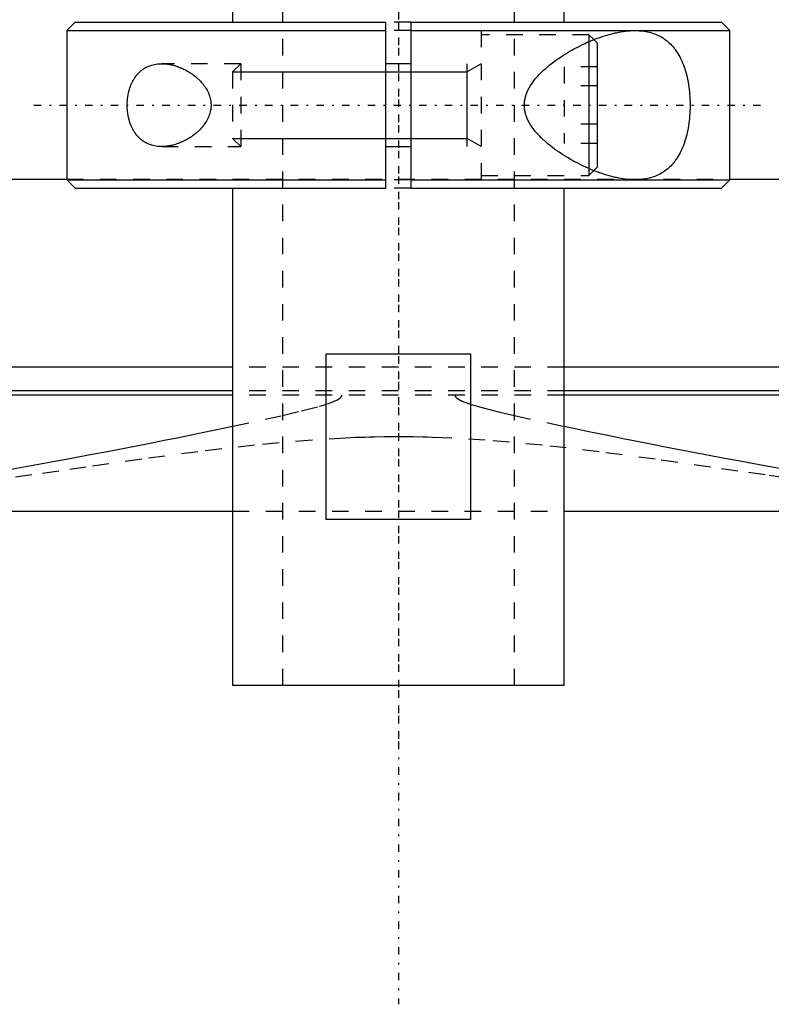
# Model space of a CAD drawing. Extents: x -105 to 105, y -97 to 359.
# Tile 2 of 9: x -23 to 22, y -97 to -37. Entities that reach past the tile are written whole.
import ezdxf

# ---------------------------------------------------------------- set-up
doc = ezdxf.new("R2010")
doc.units = 0
doc.linetypes.add('CENTER', pattern=[1.5, 0.45, -0.5, 0.05, -0.5])
doc.linetypes.add('DASHED', pattern=[2, 1, -1])
for name, color, linetype in [('AM_0', 7, 'CONTINUOUS'), ('AM_10', 7, 'CONTINUOUS'), ('AM_3', 7, 'DASHED'), ('AM_7', 7, 'CENTER')]:
    doc.layers.add(name, color=color, linetype=linetype)

msp = doc.modelspace()

# ---------------------------------------------------------------- linework, layer by layer
at = {"layer": 'AM_0', "color": 7, "linetype": 'CONTINUOUS'}
for p, q in [((-10, -25.3), (-10, -37.5)), ((10, -37.5), (10, -25.3)), ((-19.5, -37.5), (-20, -38)), ((-20, -38), (-20, -47)), ((-20, -38), (-0.75, -38)), ((-19.5, -37.5), (-0.75, -37.5)), ((-0.75, -47.5), (-0.75, -37.5)), ((0.75, -37.5), (19.5, -37.5)), ((0.75, -37.5), (0.75, -47.5)), ((0.75, -38), (20, -38)), ((20, -38), (19.5, -37.5)), ((20, -47), (20, -38)), ((12, -38.75), (11.797, -38.547)), ((11.5, -38.67), (11.5, -46.33)), ((12, -38.75), (12, -46.25)), ((0.75, -40), (-0.75, -40)), ((-0.75, -45), (0.75, -45)), ((11.797, -46.453), (12, -46.25)), ((-44.502, -46.968), (-20, -46.968)), ((-20, -47), (-19.5, -47.5)), ((-20, -47), (-0.75, -47)), ((-19.5, -47.5), (-0.75, -47.5)), ((-10, -47.5), (-10, -77.5)), ((0.75, -47), (20, -47)), ((0.75, -47.5), (19.5, -47.5)), ((10, -77.5), (10, -47.5)), ((19.5, -47.5), (20, -47)), ((20, -46.968), (44.502, -46.968)), ((-4.359, -67.5), (-4.359, -57.5)), ((-4.359, -57.5), (4.359, -57.5)), ((4.359, -57.5), (4.359, -67.5)), ((-10, -58.307), (-51.173, -58.307)), ((51.173, -58.307), (10, -58.307)), ((-10, -59.746), (-48.569, -59.746)), ((48.569, -59.746), (10, -59.746)), ((-10.005, -60), (-48.192, -60)), ((48.192, -60), (10.005, -60)), ((-33.6, -67), (-10.003, -67)), ((10.003, -67), (33.6, -67)), ((4.359, -67.5), (-4.359, -67.5)), ((-10, -77.5), (10, -77.5))]:
    msp.add_line(p, q, dxfattribs=at)
for points in [[(14.283, -47, 0), (14.22, -47, 0), (14.093, -46.996, 0), (13.964, -46.989, 0), (13.899, -46.984, 0), (13.834, -46.978, 0), (13.701, -46.964, 0), (13.566, -46.946, 0), (13.43, -46.925, 0), (13.292, -46.9, 0), (13.153, -46.872, 0), (13.082, -46.856, 0), (13.012, -46.84, 0), (12.87, -46.805, 0), (12.727, -46.767, 0), (12.583, -46.726, 0), (12.438, -46.682, 0), (12.292, -46.634, 0), (12.219, -46.61, 0), (12.146, -46.584, 0), (11.999, -46.531, 0), (11.851, -46.474, 0), (11.778, -46.445, 0), (11.704, -46.416, 0), (11.556, -46.354, 0), (11.409, -46.29, 0), (11.335, -46.256, 0), (11.261, -46.223, 0), (11.114, -46.153, 0), (10.968, -46.082, 0), (10.822, -46.007, 0), (10.677, -45.931, 0), (10.533, -45.853, 0), (10.461, -45.812, 0), (10.39, -45.772, 0), (10.248, -45.689, 0), (10.108, -45.604, 0), (9.969, -45.518, 0), (9.832, -45.429, 0), (9.697, -45.338, 0), (9.63, -45.292, 0), (9.563, -45.245, 0), (9.428, -45.148, 0), (9.293, -45.047, 0), (9.158, -44.942, 0), (9.025, -44.833, 0), (8.893, -44.72, 0), (8.828, -44.662, 0), (8.763, -44.604, 0), (8.636, -44.484, 0), (8.513, -44.36, 0), (8.395, -44.233, 0), (8.281, -44.102, 0), (8.173, -43.968, 0), (8.122, -43.9, 0), (8.072, -43.831, 0), (7.978, -43.69, 0), (7.892, -43.545, 0), (7.816, -43.397, 0), (7.775, -43.309, 0), (7.764, -43.283, 0), (7.754, -43.258, 0), (7.749, -43.245, 0), (7.744, -43.232, 0), (7.734, -43.206, 0), (7.724, -43.18, 0), (7.715, -43.154, 0), (7.706, -43.128, 0), (7.697, -43.101, 0), (7.693, -43.088, 0), (7.688, -43.075, 0), (7.68, -43.048, 0), (7.673, -43.021, 0), (7.669, -43.008, 0), (7.665, -42.994, 0), (7.658, -42.967, 0), (7.652, -42.94, 0), (7.649, -42.927, 0), (7.645, -42.913, 0), (7.64, -42.886, 0), (7.634, -42.858, 0), (7.629, -42.83, 0), (7.624, -42.802, 0), (7.62, -42.774, 0), (7.618, -42.76, 0), (7.616, -42.746, 0), (7.612, -42.718, 0), (7.609, -42.689, 0), (7.606, -42.661, 0), (7.604, -42.632, 0), (7.602, -42.603, 0), (7.601, -42.588, 0), (7.601, -42.574, 0), (7.6, -42.544, 0), (7.599, -42.515, 0), (7.599, -42.5, 0), (7.599, -42.485, 0), (7.6, -42.456, 0), (7.601, -42.426, 0), (7.601, -42.412, 0), (7.602, -42.397, 0), (7.604, -42.368, 0), (7.606, -42.339, 0), (7.609, -42.311, 0), (7.612, -42.282, 0), (7.616, -42.254, 0), (7.618, -42.24, 0), (7.62, -42.226, 0), (7.624, -42.198, 0), (7.629, -42.17, 0), (7.634, -42.142, 0), (7.64, -42.114, 0), (7.645, -42.087, 0), (7.649, -42.073, 0), (7.652, -42.06, 0), (7.658, -42.033, 0), (7.665, -42.006, 0), (7.669, -41.992, 0), (7.673, -41.979, 0), (7.68, -41.952, 0), (7.688, -41.925, 0), (7.693, -41.912, 0), (7.697, -41.899, 0), (7.706, -41.872, 0), (7.715, -41.846, 0), (7.724, -41.82, 0), (7.734, -41.794, 0), (7.744, -41.768, 0), (7.749, -41.755, 0), (7.754, -41.742, 0), (7.764, -41.717, 0), (7.775, -41.691, 0), (7.816, -41.603, 0), (7.892, -41.455, 0), (7.978, -41.31, 0), (8.072, -41.169, 0), (8.122, -41.1, 0), (8.173, -41.032, 0), (8.281, -40.898, 0), (8.395, -40.767, 0), (8.513, -40.64, 0), (8.636, -40.516, 0), (8.763, -40.396, 0), (8.828, -40.338, 0), (8.893, -40.28, 0), (9.025, -40.167, 0), (9.158, -40.058, 0), (9.293, -39.953, 0), (9.428, -39.852, 0), (9.563, -39.755, 0), (9.63, -39.708, 0), (9.697, -39.662, 0), (9.832, -39.571, 0), (9.969, -39.482, 0), (10.108, -39.396, 0), (10.248, -39.311, 0), (10.39, -39.228, 0), (10.461, -39.188, 0), (10.533, -39.147, 0), (10.677, -39.069, 0), (10.822, -38.993, 0), (10.968, -38.918, 0), (11.114, -38.847, 0), (11.261, -38.777, 0), (11.335, -38.744, 0), (11.409, -38.71, 0), (11.556, -38.646, 0), (11.704, -38.584, 0), (11.778, -38.555, 0), (11.851, -38.526, 0), (11.999, -38.469, 0), (12.146, -38.416, 0), (12.219, -38.39, 0), (12.292, -38.366, 0), (12.438, -38.318, 0), (12.583, -38.274, 0), (12.727, -38.233, 0), (12.87, -38.195, 0), (13.012, -38.16, 0), (13.082, -38.144, 0), (13.153, -38.128, 0), (13.292, -38.1, 0), (13.43, -38.075, 0), (13.566, -38.054, 0), (13.701, -38.036, 0), (13.834, -38.022, 0), (13.899, -38.016, 0), (13.964, -38.011, 0), (14.093, -38.004, 0), (14.22, -38, 0), (14.283, -38, 0)], [(14.283, -38, 0), (14.333, -38, 0), (14.433, -38.003, 0), (14.533, -38.008, 0), (14.583, -38.011, 0), (14.634, -38.015, 0), (14.734, -38.025, 0), (14.833, -38.038, 0), (14.933, -38.054, 0), (15.031, -38.073, 0), (15.129, -38.095, 0), (15.178, -38.107, 0), (15.226, -38.12, 0), (15.322, -38.148, 0), (15.417, -38.18, 0), (15.511, -38.215, 0), (15.603, -38.253, 0), (15.694, -38.295, 0), (15.739, -38.317, 0), (15.783, -38.34, 0), (15.871, -38.389, 0), (15.957, -38.441, 0), (15.999, -38.468, 0), (16.041, -38.497, 0), (16.123, -38.556, 0), (16.204, -38.618, 0), (16.243, -38.651, 0), (16.282, -38.684, 0), (16.358, -38.754, 0), (16.432, -38.826, 0), (16.504, -38.903, 0), (16.574, -38.982, 0), (16.641, -39.064, 0), (16.674, -39.107, 0), (16.706, -39.15, 0), (16.769, -39.239, 0), (16.83, -39.33, 0), (16.888, -39.425, 0), (16.944, -39.522, 0), (16.998, -39.624, 0), (17.024, -39.676, 0), (17.051, -39.73, 0), (17.101, -39.84, 0), (17.15, -39.954, 0), (17.197, -40.072, 0), (17.241, -40.194, 0), (17.283, -40.319, 0), (17.304, -40.383, 0), (17.323, -40.447, 0), (17.36, -40.578, 0), (17.395, -40.712, 0), (17.427, -40.848, 0), (17.456, -40.987, 0), (17.482, -41.127, 0), (17.494, -41.198, 0), (17.506, -41.269, 0), (17.527, -41.413, 0), (17.545, -41.557, 0), (17.561, -41.703, 0), (17.574, -41.848, 0), (17.584, -41.994, 0), (17.588, -42.067, 0), (17.592, -42.14, 0), (17.597, -42.285, 0), (17.599, -42.428, 0), (17.6, -42.5, 0), (17.599, -42.572, 0), (17.597, -42.715, 0), (17.592, -42.86, 0), (17.588, -42.933, 0), (17.584, -43.006, 0), (17.574, -43.152, 0), (17.561, -43.297, 0), (17.545, -43.443, 0), (17.527, -43.587, 0), (17.506, -43.731, 0), (17.494, -43.802, 0), (17.482, -43.873, 0), (17.456, -44.013, 0), (17.427, -44.152, 0), (17.395, -44.288, 0), (17.36, -44.422, 0), (17.323, -44.553, 0), (17.304, -44.617, 0), (17.283, -44.681, 0), (17.241, -44.806, 0), (17.197, -44.928, 0), (17.15, -45.046, 0), (17.101, -45.16, 0), (17.051, -45.27, 0), (17.024, -45.324, 0), (16.998, -45.376, 0), (16.944, -45.478, 0), (16.888, -45.575, 0), (16.83, -45.67, 0), (16.769, -45.761, 0), (16.706, -45.85, 0), (16.674, -45.893, 0), (16.641, -45.936, 0), (16.574, -46.018, 0), (16.504, -46.097, 0), (16.432, -46.174, 0), (16.358, -46.246, 0), (16.282, -46.316, 0), (16.243, -46.349, 0), (16.204, -46.382, 0), (16.123, -46.444, 0), (16.041, -46.503, 0), (15.999, -46.532, 0), (15.957, -46.559, 0), (15.871, -46.611, 0), (15.783, -46.66, 0), (15.739, -46.683, 0), (15.694, -46.705, 0), (15.603, -46.747, 0), (15.511, -46.785, 0), (15.417, -46.82, 0), (15.322, -46.852, 0), (15.226, -46.88, 0), (15.178, -46.893, 0), (15.129, -46.905, 0), (15.031, -46.927, 0), (14.933, -46.946, 0), (14.833, -46.962, 0), (14.734, -46.975, 0), (14.634, -46.985, 0), (14.583, -46.989, 0), (14.533, -46.992, 0), (14.433, -46.997, 0), (14.333, -47, 0), (14.283, -47, 0)], [(-16.363, -42.5, 0), (-16.363, -42.48, 0), (-16.363, -42.439, 0), (-16.362, -42.398, 0), (-16.361, -42.378, 0), (-16.36, -42.357, 0), (-16.358, -42.316, 0), (-16.356, -42.275, 0), (-16.353, -42.234, 0), (-16.35, -42.192, 0), (-16.346, -42.151, 0), (-16.344, -42.131, 0), (-16.342, -42.11, 0), (-16.337, -42.069, 0), (-16.331, -42.028, 0), (-16.326, -41.987, 0), (-16.319, -41.946, 0), (-16.312, -41.905, 0), (-16.309, -41.885, 0), (-16.305, -41.865, 0), (-16.297, -41.824, 0), (-16.289, -41.784, 0), (-16.285, -41.764, 0), (-16.28, -41.744, 0), (-16.271, -41.705, 0), (-16.261, -41.665, 0), (-16.256, -41.646, 0), (-16.251, -41.626, 0), (-16.241, -41.588, 0), (-16.229, -41.549, 0), (-16.218, -41.511, 0), (-16.206, -41.474, 0), (-16.194, -41.437, 0), (-16.187, -41.418, 0), (-16.181, -41.4, 0), (-16.168, -41.363, 0), (-16.154, -41.327, 0), (-16.14, -41.292, 0), (-16.125, -41.257, 0), (-16.111, -41.222, 0), (-16.103, -41.205, 0), (-16.095, -41.188, 0), (-16.08, -41.155, 0), (-16.064, -41.122, 0), (-16.048, -41.089, 0), (-16.031, -41.057, 0), (-16.014, -41.026, 0), (-16.006, -41.011, 0), (-15.997, -40.995, 0), (-15.98, -40.965, 0), (-15.962, -40.936, 0), (-15.945, -40.907, 0), (-15.927, -40.878, 0), (-15.908, -40.851, 0), (-15.899, -40.837, 0), (-15.89, -40.824, 0), (-15.871, -40.797, 0), (-15.852, -40.771, 0), (-15.833, -40.745, 0), (-15.813, -40.72, 0), (-15.793, -40.695, 0), (-15.783, -40.682, 0), (-15.773, -40.67, 0), (-15.752, -40.646, 0), (-15.731, -40.622, 0), (-15.721, -40.61, 0), (-15.71, -40.599, 0), (-15.689, -40.576, 0), (-15.667, -40.553, 0), (-15.656, -40.542, 0), (-15.645, -40.531, 0), (-15.622, -40.509, 0), (-15.6, -40.488, 0), (-15.577, -40.467, 0), (-15.553, -40.447, 0), (-15.53, -40.427, 0), (-15.518, -40.417, 0), (-15.506, -40.408, 0), (-15.482, -40.389, 0), (-15.458, -40.37, 0), (-15.433, -40.352, 0), (-15.408, -40.334, 0), (-15.383, -40.317, 0), (-15.37, -40.309, 0), (-15.358, -40.3, 0), (-15.332, -40.284, 0), (-15.307, -40.269, 0), (-15.281, -40.253, 0), (-15.254, -40.238, 0), (-15.228, -40.224, 0), (-15.215, -40.217, 0), (-15.202, -40.21, 0), (-15.175, -40.197, 0), (-15.148, -40.184, 0), (-15.053, -40.142, 0), (-14.885, -40.084, 0), (-14.8, -40.061, 0), (-14.714, -40.042, 0), (-14.541, -40.014, 0), (-14.368, -40.002, 0), (-14.283, -40, 0)], [(-14.283, -40, 0), (-14.251, -40, 0), (-14.188, -40.002, 0), (-14.123, -40.005, 0), (-14.091, -40.008, 0), (-14.058, -40.01, 0), (-13.992, -40.017, 0), (-13.925, -40.025, 0), (-13.858, -40.036, 0), (-13.79, -40.048, 0), (-13.722, -40.061, 0), (-13.688, -40.069, 0), (-13.653, -40.077, 0), (-13.585, -40.094, 0), (-13.515, -40.113, 0), (-13.446, -40.133, 0), (-13.377, -40.156, 0), (-13.307, -40.18, 0), (-13.272, -40.192, 0), (-13.237, -40.205, 0), (-13.168, -40.233, 0), (-13.099, -40.262, 0), (-13.064, -40.277, 0), (-13.029, -40.293, 0), (-12.96, -40.325, 0), (-12.892, -40.359, 0), (-12.858, -40.376, 0), (-12.824, -40.394, 0), (-12.756, -40.431, 0), (-12.689, -40.47, 0), (-12.623, -40.51, 0), (-12.557, -40.552, 0), (-12.492, -40.595, 0), (-12.46, -40.617, 0), (-12.428, -40.64, 0), (-12.364, -40.686, 0), (-12.302, -40.733, 0), (-12.241, -40.782, 0), (-12.181, -40.832, 0), (-12.122, -40.884, 0), (-12.093, -40.91, 0), (-12.064, -40.937, 0), (-12.006, -40.994, 0), (-11.949, -41.052, 0), (-11.892, -41.113, 0), (-11.837, -41.177, 0), (-11.782, -41.243, 0), (-11.756, -41.277, 0), (-11.73, -41.311, 0), (-11.679, -41.382, 0), (-11.63, -41.454, 0), (-11.584, -41.529, 0), (-11.541, -41.606, 0), (-11.5, -41.684, 0), (-11.481, -41.724, 0), (-11.462, -41.765, 0), (-11.428, -41.847, 0), (-11.398, -41.93, 0), (-11.372, -42.015, 0), (-11.349, -42.101, 0), (-11.331, -42.189, 0), (-11.324, -42.233, 0), (-11.317, -42.277, 0), (-11.308, -42.366, 0), (-11.303, -42.455, 0), (-11.303, -42.5, 0), (-11.303, -42.545, 0), (-11.308, -42.634, 0), (-11.317, -42.723, 0), (-11.324, -42.767, 0), (-11.331, -42.811, 0), (-11.349, -42.899, 0), (-11.372, -42.985, 0), (-11.398, -43.07, 0), (-11.428, -43.153, 0), (-11.462, -43.235, 0), (-11.481, -43.276, 0), (-11.5, -43.316, 0), (-11.541, -43.394, 0), (-11.584, -43.471, 0), (-11.63, -43.546, 0), (-11.679, -43.618, 0), (-11.73, -43.689, 0), (-11.756, -43.723, 0), (-11.782, -43.757, 0), (-11.837, -43.823, 0), (-11.892, -43.887, 0), (-11.949, -43.948, 0), (-12.006, -44.006, 0), (-12.064, -44.063, 0), (-12.093, -44.09, 0), (-12.122, -44.116, 0), (-12.181, -44.168, 0), (-12.241, -44.218, 0), (-12.302, -44.267, 0), (-12.364, -44.314, 0), (-12.428, -44.36, 0), (-12.46, -44.383, 0), (-12.492, -44.405, 0), (-12.557, -44.448, 0), (-12.623, -44.49, 0), (-12.689, -44.53, 0), (-12.756, -44.569, 0), (-12.824, -44.606, 0), (-12.858, -44.624, 0), (-12.892, -44.641, 0), (-12.96, -44.675, 0), (-13.029, -44.707, 0), (-13.064, -44.723, 0), (-13.099, -44.738, 0), (-13.168, -44.767, 0), (-13.237, -44.795, 0), (-13.272, -44.808, 0), (-13.307, -44.82, 0), (-13.377, -44.844, 0), (-13.446, -44.867, 0), (-13.515, -44.887, 0), (-13.585, -44.906, 0), (-13.653, -44.923, 0), (-13.688, -44.931, 0), (-13.722, -44.939, 0), (-13.79, -44.952, 0), (-13.858, -44.964, 0), (-13.925, -44.975, 0), (-13.992, -44.983, 0), (-14.058, -44.99, 0), (-14.091, -44.992, 0), (-14.123, -44.995, 0), (-14.188, -44.998, 0), (-14.251, -45, 0), (-14.283, -45, 0)], [(-14.283, -45, 0), (-14.368, -44.998, 0), (-14.541, -44.986, 0), (-14.714, -44.958, 0), (-14.8, -44.939, 0), (-14.885, -44.916, 0), (-15.053, -44.858, 0), (-15.148, -44.816, 0), (-15.175, -44.803, 0), (-15.202, -44.79, 0), (-15.215, -44.783, 0), (-15.228, -44.776, 0), (-15.254, -44.762, 0), (-15.281, -44.747, 0), (-15.307, -44.731, 0), (-15.332, -44.716, 0), (-15.358, -44.7, 0), (-15.37, -44.691, 0), (-15.383, -44.683, 0), (-15.408, -44.666, 0), (-15.433, -44.648, 0), (-15.458, -44.63, 0), (-15.482, -44.611, 0), (-15.506, -44.592, 0), (-15.518, -44.583, 0), (-15.53, -44.573, 0), (-15.553, -44.553, 0), (-15.577, -44.533, 0), (-15.6, -44.512, 0), (-15.622, -44.491, 0), (-15.645, -44.469, 0), (-15.656, -44.458, 0), (-15.667, -44.447, 0), (-15.689, -44.424, 0), (-15.71, -44.401, 0), (-15.721, -44.39, 0), (-15.731, -44.378, 0), (-15.752, -44.354, 0), (-15.773, -44.33, 0), (-15.783, -44.318, 0), (-15.793, -44.305, 0), (-15.813, -44.28, 0), (-15.833, -44.255, 0), (-15.852, -44.229, 0), (-15.871, -44.203, 0), (-15.89, -44.176, 0), (-15.899, -44.163, 0), (-15.908, -44.149, 0), (-15.927, -44.122, 0), (-15.945, -44.093, 0), (-15.962, -44.064, 0), (-15.98, -44.035, 0), (-15.997, -44.005, 0), (-16.006, -43.989, 0), (-16.014, -43.974, 0), (-16.031, -43.943, 0), (-16.048, -43.911, 0), (-16.064, -43.878, 0), (-16.08, -43.845, 0), (-16.095, -43.812, 0), (-16.103, -43.795, 0), (-16.111, -43.778, 0), (-16.125, -43.743, 0), (-16.14, -43.708, 0), (-16.154, -43.673, 0), (-16.168, -43.637, 0), (-16.181, -43.6, 0), (-16.187, -43.582, 0), (-16.194, -43.563, 0), (-16.206, -43.526, 0), (-16.218, -43.489, 0), (-16.229, -43.451, 0), (-16.241, -43.412, 0), (-16.251, -43.374, 0), (-16.256, -43.354, 0), (-16.261, -43.335, 0), (-16.271, -43.295, 0), (-16.28, -43.256, 0), (-16.285, -43.236, 0), (-16.289, -43.216, 0), (-16.297, -43.176, 0), (-16.305, -43.135, 0), (-16.309, -43.115, 0), (-16.312, -43.095, 0), (-16.319, -43.054, 0), (-16.326, -43.013, 0), (-16.331, -42.972, 0), (-16.337, -42.931, 0), (-16.342, -42.89, 0), (-16.344, -42.869, 0), (-16.346, -42.849, 0), (-16.35, -42.808, 0), (-16.353, -42.766, 0), (-16.356, -42.725, 0), (-16.358, -42.684, 0), (-16.36, -42.643, 0), (-16.361, -42.622, 0), (-16.362, -42.602, 0), (-16.363, -42.561, 0), (-16.363, -42.52, 0), (-16.363, -42.5, 0)], [(-30.043, -65.574, 0), (-29.518, -65.493, 0), (-28.462, -65.326, 0), (-27.396, -65.153, 0), (-26.86, -65.064, 0), (-26.322, -64.974, 0), (-25.24, -64.79, 0), (-24.149, -64.601, 0), (-23.051, -64.407, 0), (-21.945, -64.208, 0), (-20.832, -64.004, 0), (-20.273, -63.901, 0), (-19.713, -63.796, 0), (-18.587, -63.584, 0), (-17.455, -63.369, 0), (-16.319, -63.149, 0), (-15.177, -62.926, 0), (-14.031, -62.699, 0), (-13.456, -62.584, 0), (-12.881, -62.469, 0), (-11.729, -62.235, 0), (-10.575, -61.997, 0), (-9.998, -61.876, 0)], [(9.996, -61.876, 0), (10.476, -61.976, 0), (11.482, -62.184, 0), (12.546, -62.401, 0), (13.099, -62.513, 0), (13.666, -62.626, 0), (14.831, -62.858, 0), (15.999, -63.087, 0), (17.163, -63.312, 0), (18.321, -63.534, 0), (19.473, -63.751, 0), (20.047, -63.859, 0), (20.619, -63.965, 0), (21.758, -64.174, 0), (22.889, -64.378, 0), (24.014, -64.577, 0), (25.13, -64.771, 0), (26.237, -64.96, 0), (26.788, -65.052, 0), (27.336, -65.143, 0), (28.426, -65.32, 0), (29.506, -65.491, 0), (30.043, -65.574, 0)]]:
    msp.add_polyline3d(points, dxfattribs=at)
at = {"layer": 'AM_10', "color": 7, "linetype": 'CONTINUOUS'}
for p, q in [((4.15, -45), (4.15, -40)), ((5, -40), (4.15, -40.49)), ((-10, -40.49), (4.15, -40.49)), ((-10, -44.51), (4.15, -44.51)), ((5, -45), (4.15, -44.51))]:
    msp.add_line(p, q, dxfattribs=at)
at = {"layer": 'AM_3', "color": 6, "linetype": 'DASHED'}
for p, q in [((-7, 307.5), (-7, -77.5)), ((7, -77.5), (7, 307.5)), ((0.75, -37.5), (-0.75, -37.5)), ((0.75, -38), (-0.75, -38)), ((5, -38), (5, -47)), ((11.5, -38.25), (5, -38.25)), ((11.797, -38.547), (11.5, -38.25)), ((11.5, -38.25), (11.5, -38.67)), ((-9.51, -40), (-14.283, -40)), ((-9.51, -40), (-10, -40.49)), ((-9.51, -40), (-9.51, -45)), ((12, -40.191), (10, -40.191)), ((10, -40.191), (10, -44.809)), ((-10, -40.49), (-10, -44.51)), ((12, -41.345), (10, -41.345)), ((12, -43.655), (10, -43.655)), ((-10, -44.51), (-9.51, -45)), ((-14.283, -45), (-9.51, -45)), ((12, -44.809), (10, -44.809)), ((11.5, -46.33), (11.5, -46.75)), ((5, -46.75), (11.5, -46.75)), ((11.5, -46.75), (11.797, -46.453)), ((-20, -46.968), (20, -46.968)), ((0.75, -47), (-0.75, -47)), ((0.75, -47.5), (-0.75, -47.5)), ((10, -58.307), (-10, -58.307)), ((10, -59.746), (-10, -59.746)), ((10.005, -60), (-10.005, -60)), ((-9.998, -61.876), (-6.998, -61.224)), ((6.999, -61.224), (9.996, -61.876)), ((-10.003, -67), (10.003, -67))]:
    msp.add_line(p, q, dxfattribs=at)
for points in [[(-6.998, -61.224, 0), (-5.849, -60.952, 0), (-4.771, -60.669, 0), (-4.527, -60.597, 0), (-4.313, -60.529, 0), (-4.216, -60.497, 0), (-4.126, -60.465, 0), (-3.964, -60.404, 0), (-3.827, -60.347, 0), (-3.711, -60.292, 0), (-3.654, -60.261, 0), (-3.638, -60.253, 0), (-3.624, -60.244, 0), (-3.617, -60.24, 0), (-3.61, -60.235, 0), (-3.596, -60.227, 0), (-3.583, -60.218, 0), (-3.57, -60.21, 0), (-3.558, -60.201, 0), (-3.547, -60.193, 0), (-3.541, -60.189, 0), (-3.535, -60.184, 0), (-3.525, -60.176, 0), (-3.515, -60.168, 0), (-3.51, -60.163, 0), (-3.505, -60.159, 0), (-3.496, -60.151, 0), (-3.487, -60.143, 0), (-3.483, -60.138, 0), (-3.479, -60.134, 0), (-3.471, -60.126, 0), (-3.464, -60.118, 0), (-3.457, -60.11, 0), (-3.451, -60.101, 0), (-3.445, -60.093, 0), (-3.442, -60.088, 0), (-3.44, -60.084, 0), (-3.434, -60.075, 0), (-3.43, -60.065, 0), (-3.425, -60.056, 0), (-3.422, -60.046, 0), (-3.419, -60.036, 0), (-3.418, -60.031, 0), (-3.417, -60.03, 0), (-3.417, -60.028, 0), (-3.417, -60.027, 0), (-3.417, -60.026, 0), (-3.416, -60.025, 0), (-3.416, -60.023, 0), (-3.416, -60.022, 0), (-3.416, -60.02, 0), (-3.415, -60.018, 0), (-3.415, -60.016, 0), (-3.415, -60.016, 0), (-3.415, -60.015, 0), (-3.415, -60.013, 0), (-3.415, -60.011, 0), (-3.414, -60.01, 0), (-3.414, -60.008, 0), (-3.414, -60.006, 0), (-3.414, -60.005, 0), (-3.414, -60.004, 0), (-3.414, -60.003, 0), (-3.414, -60.001, 0), (-3.414, -60, 0)], [(3.414, -60, 0), (3.414, -60.002, 0), (3.414, -60.005, 0), (3.414, -60.009, 0), (3.415, -60.01, 0), (3.415, -60.012, 0), (3.415, -60.015, 0), (3.415, -60.019, 0), (3.416, -60.022, 0), (3.416, -60.025, 0), (3.417, -60.029, 0), (3.417, -60.03, 0), (3.418, -60.032, 0), (3.419, -60.035, 0), (3.42, -60.038, 0), (3.42, -60.042, 0), (3.421, -60.045, 0), (3.423, -60.048, 0), (3.423, -60.05, 0), (3.424, -60.051, 0), (3.425, -60.055, 0), (3.426, -60.058, 0), (3.427, -60.059, 0), (3.428, -60.061, 0), (3.429, -60.064, 0), (3.43, -60.067, 0), (3.431, -60.069, 0), (3.432, -60.07, 0), (3.434, -60.073, 0), (3.435, -60.076, 0), (3.437, -60.079, 0), (3.439, -60.082, 0), (3.44, -60.085, 0), (3.441, -60.087, 0), (3.442, -60.088, 0), (3.444, -60.091, 0), (3.446, -60.094, 0), (3.448, -60.097, 0), (3.45, -60.1, 0), (3.452, -60.102, 0), (3.453, -60.104, 0), (3.454, -60.105, 0), (3.456, -60.108, 0), (3.458, -60.111, 0), (3.466, -60.12, 0), (3.48, -60.135, 0), (3.495, -60.15, 0), (3.503, -60.157, 0), (3.511, -60.164, 0), (3.527, -60.178, 0), (3.544, -60.191, 0), (3.561, -60.203, 0), (3.578, -60.215, 0), (3.595, -60.226, 0), (3.604, -60.232, 0), (3.614, -60.238, 0), (3.632, -60.249, 0), (3.652, -60.26, 0), (3.662, -60.266, 0), (3.672, -60.271, 0), (3.692, -60.282, 0), (3.713, -60.293, 0), (3.724, -60.299, 0), (3.735, -60.304, 0), (3.756, -60.314, 0), (3.778, -60.325, 0), (3.857, -60.36, 0), (4, -60.419, 0), (4.162, -60.478, 0), (4.34, -60.538, 0), (4.535, -60.599, 0), (4.638, -60.63, 0), (4.744, -60.661, 0), (4.968, -60.724, 0), (5.204, -60.788, 0), (6.117, -61.018, 0), (6.999, -61.224, 0)], [(25.344, -65.272, 0), (22.121, -64.813, 0), (20.484, -64.576, 0), (18.832, -64.338, 0), (15.492, -63.865, 0), (12.109, -63.414, 0), (8.688, -63.016, 0), (5.229, -62.707, 0), (3.204, -62.587, 0), (2.626, -62.563, 0), (2.048, -62.543, 0), (1.758, -62.535, 0), (1.469, -62.528, 0), (0.889, -62.518, 0), (0.309, -62.513, 0), (0.018, -62.513, 0), (-0.273, -62.513, 0), (-0.856, -62.518, 0), (-1.439, -62.528, 0), (-1.73, -62.535, 0), (-2.021, -62.543, 0), (-2.602, -62.562, 0), (-3.183, -62.586, 0), (-5.211, -62.706, 0), (-8.674, -63.014, 0), (-12.1, -63.413, 0), (-15.489, -63.864, 0), (-18.832, -64.338, 0), (-20.483, -64.576, 0), (-22.12, -64.813, 0), (-25.345, -65.273, 0)]]:
    msp.add_polyline3d(points, dxfattribs=at)
at = {"layer": 'AM_7', "color": 4, "linetype": 'CENTER'}
for p, q in [((0, 326.75), (0, -96.75)), ((0, 20.475), (0, -81.35)), ((-22, -42.5), (22, -42.5))]:
    msp.add_line(p, q, dxfattribs=at)

doc.saveas('drawing.dxf')
